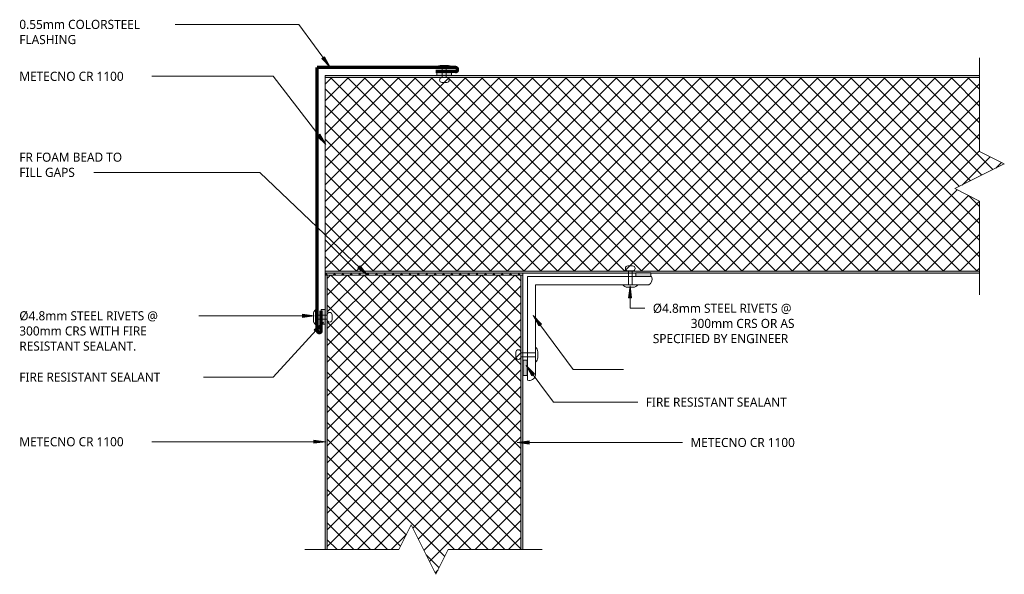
# Model space of a CAD drawing. Header units: millimetres. Extents: x 2692 to 3190, y 2351 to 2632.
import ezdxf

# ---------------------------------------------------------------- set-up
doc = ezdxf.new("R2010")
doc.units = ezdxf.units.MM
doc.linetypes.add('Dash', pattern=[6.35, 3.175, -3.175])
for name, color, linetype, lineweight in [('A-DETL', 90, 'Continuous', 13), ('A-DETL-GENF', 92, 'Continuous', 13), ('A-DETL-GENF-HDLN', 1, 'Dash', 13), ('G-ANNO-TEXT', 231, 'Continuous', 9)]:
    doc.layers.add(name, color=color, linetype=linetype, lineweight=lineweight)
doc.styles.add('Yu Gothic', font='Yu Gothic.ttf', dxfattribs={"height": 4.6})

# ---------------------------------------------------------------- blocks, each defined once
blk = doc.blocks.new('Fridge Freezer Panel_Vertical Section - 100mm-5931853-20 ROOF TO WALL CLEAN ROOM2')
at = {"layer": 'A-DETL-GENF'}
h = blk.add_hatch(color=256, dxfattribs=at)
h.paths.add_polyline_path([(18.88, 100), (18.88, 99), (350, 99), (350, 100), (192.84, 100), (192.84, 99.87), (185.19, 99.87), (185.19, 100), (101.39, 100)])
h.paths.add_polyline_path([(18.88, 1), (18.88, 0), (350, 0), (350, 1), (101.39, 1)])
h = blk.add_hatch(dxfattribs=at)
h.set_pattern_fill('FP_1', color=256, style=0, pattern_type=2)
h.set_pattern_definition([(225, (3196.363, 2603.517), (4.242641, -4.242641), []), (315, (3196.363, 2603.517), (4.242641, 4.242641), [])])
h.paths.add_polyline_path([(350, 99), (18.88, 99), (18.88, 63.5), (31.38, 57.25), (6.38, 44.75), (18.88, 38.5), (18.88, 1), (350, 1)])
for p, q in [((185.19, 100), (18.88, 100)), ((250, 100), (192.84, 100)), ((350, 99), (350, 100)), ((350, 99), (18.88, 99)), ((350, 99), (350, 1)), ((18.88, 1), (350, 1)), ((18.88, 0), (350, 0))]:
    blk.add_line(p, q, dxfattribs=at)
at = {"layer": 'A-DETL-GENF-HDLN'}
blk.add_line((350, 0), (350, 1), dxfattribs=at)
blk = doc.blocks.new('Pop Rivets - Rivet-5586698-20 ROOF TO WALL CLEAN ROOM2')
at = {"layer": 'A-DETL-GENF'}
for p, q in [((-1.24, 7.51), (1.17, 7.51)), ((1.17, 5.01), (-1.24, 5.01)), ((-1, 5.01), (-1, 0)), ((1, 5.01), (1, 0)), ((3.77, 0), (-3.77, 0)), ((-1.5, -1.16), (1.5, -1.16))]:
    blk.add_line(p, q, dxfattribs=at)
for centre, radius, start, end in [((-1.24, 6.26), 1.25, 90, 270), ((1.17, 6.26), 1.25, 270, 90), ((-1.5, 1.65), 2.8, 216, 270), ((1.5, 1.65), 2.8, 270, 324)]:
    blk.add_arc(centre, radius, start, end, dxfattribs=at)
blk = doc.blocks.new('Break Line _M_ - Break Line _M_-5931462-20 ROOF TO WALL CLEAN ROOM2')
at = {"layer": 'A-DETL-GENF'}
for p, q in [((-12.5, 0), (-6.25, 12.5)), ((-6.25, 12.5), (6.25, -12.5)), ((-60, 0), (-12.5, 0)), ((6.25, -12.5), (12.5, 0)), ((12.5, 0), (60, 0))]:
    blk.add_line(p, q, dxfattribs=at)
blk = doc.blocks.new('Fridge Freezer Panel_Vertical Section - 100mm-5833386-20 ROOF TO WALL CLEAN ROOM2')
at = {"layer": 'A-DETL-GENF'}
h = blk.add_hatch(color=256, dxfattribs=at)
h.paths.add_polyline_path([(12.5, 0.92), (12.5, 0), (151.5, 0), (151.5, 1), (12.5, 1)])
h.paths.add_polyline_path([(12.5, 99.92), (12.5, 99), (151.5, 99), (151.5, 100), (12.5, 100)])
h = blk.add_hatch(dxfattribs=at)
h.set_pattern_fill('FP_2', color=256, style=0, pattern_type=2)
h.set_pattern_definition([(315, (-2351.017, 2946.363), (4.242641, 4.242641), []), (45, (-2351.017, 2946.363), (-4.242641, 4.242641), [])])
h.paths.add_polyline_path([(0, 44.02), (12.5, 37.77), (12.5, 1), (151.5, 1), (151.5, 99), (12.5, 99), (12.5, 62.77), (25, 56.52), (12.5, 50.27)])
for p, q in [((126.65, 100), (12.5, 100)), ((151.5, 100), (134, 100)), ((151.5, 99), (12.5, 99)), ((12.5, 1), (151.5, 1)), ((12.5, 0), (151.5, 0))]:
    blk.add_line(p, q, dxfattribs=at)
blk = doc.blocks.new('Break Line _M_ - Break Line _M_-5522490-20 ROOF TO WALL CLEAN ROOM2')
at = {"layer": 'A-DETL-GENF'}
for p, q in [((-12.5, 0), (-6.25, 12.5)), ((-6.25, 12.5), (6.25, -12.5)), ((-60, 0), (-12.5, 0)), ((6.25, -12.5), (12.5, 0)), ((12.5, 0), (60, 0))]:
    blk.add_line(p, q, dxfattribs=at)
blk = doc.blocks.new('Pop Rivets - Rivet-5915324-20 ROOF TO WALL CLEAN ROOM2')
at = {"layer": 'A-DETL-GENF'}
for p, q in [((3.77, 0), (-3.77, 0)), ((-1.5, 1.16), (1.5, 1.16)), ((-1, -5.84), (-1, 0)), ((1, -5.84), (1, 0)), ((1.17, -5.84), (-1.24, -5.84)), ((-1.24, -8.34), (1.17, -8.34))]:
    blk.add_line(p, q, dxfattribs=at)
for centre, radius, start, end in [((-1.5, -1.65), 2.8, 90, 144), ((1.5, -1.65), 2.8, 36, 90), ((-1.24, -7.09), 1.25, 90, 270), ((1.17, -7.09), 1.25, 270, 90)]:
    blk.add_arc(centre, radius, start, end, dxfattribs=at)
blk = doc.blocks.new('Pop Rivets - Rivet-5911172-20 ROOF TO WALL CLEAN ROOM2')
at = {"layer": 'A-DETL-GENF'}
for p, q in [((-1.24, 9.63), (1.17, 9.63)), ((1.17, 7.13), (-1.24, 7.13)), ((-1, 7.13), (-1, 0)), ((1, 7.13), (1, 0)), ((3.77, 0), (-3.77, 0)), ((-1.5, -1.16), (1.5, -1.16))]:
    blk.add_line(p, q, dxfattribs=at)
for centre, radius, start, end in [((-1.24, 8.38), 1.25, 90, 270), ((1.17, 8.38), 1.25, 270, 90), ((-1.5, 1.65), 2.8, 216, 270), ((1.5, 1.65), 2.8, 270, 324)]:
    blk.add_arc(centre, radius, start, end, dxfattribs=at)
blk = doc.blocks.new('Pop Rivets - Rivet-5932129-20 ROOF TO WALL CLEAN ROOM2')
at = {"layer": 'A-DETL-GENF'}
for p, q in [((3.77, 0), (-3.77, 0)), ((-1.5, 1.16), (1.5, 1.16)), ((-1, -7.36), (-1, 0)), ((1, -7.36), (1, 0)), ((1.17, -7.36), (-1.24, -7.36)), ((-1.24, -9.86), (1.17, -9.86))]:
    blk.add_line(p, q, dxfattribs=at)
for centre, radius, start, end in [((-1.5, -1.65), 2.8, 90, 144), ((1.5, -1.65), 2.8, 36, 90), ((-1.24, -8.61), 1.25, 90, 270), ((1.17, -8.61), 1.25, 270, 90)]:
    blk.add_arc(centre, radius, start, end, dxfattribs=at)

msp = doc.modelspace()

# ---------------------------------------------------------------- hatches: boundary and pattern name
at = {"layer": 'A-DETL-GENF'}
for points in [[(2910.23, 2603.52), (2910.23, 2605.52), (2902.88, 2605.52), (2902.88, 2603.52)], [(3003.52, 2501.76), (3011.17, 2501.76), (3011.17, 2503.64), (3003.52, 2503.64)], [(2846.36, 2477.66), (2846.36, 2485.01), (2844.36, 2485.01), (2844.36, 2477.66)], [(2948.47, 2451.72), (2948.47, 2459.36), (2946.58, 2459.36), (2946.58, 2451.72)]]:
    msp.add_hatch(color=9, dxfattribs=at).paths.add_polyline_path(points)
h = msp.add_hatch(dxfattribs=at)
h.set_pattern_fill('FP_3', color=252, style=0, pattern_type=2)
h.set_pattern_definition([(45, (0, 0), (-2.1213203, 2.1213203), []), (135, (0, 0), (-2.1213203, -2.1213203), [])])
h.paths.add_polyline_path([(2946.36, 2502.52), (2946.36, 2503.52), (2846.36, 2503.52), (2846.36, 2502.52)])
at = {"layer": 'G-ANNO-TEXT'}
for points in [[(2848.84, 2607.76), (2845.94, 2613.08), (2844.66, 2612.15)], [(2846.67, 2568.62), (2843.62, 2573.85), (2842.37, 2572.89)], [(2867.81, 2502.41), (2864.02, 2507.13), (2862.93, 2505.99)], [(3000.6, 2497.06), (2999.81, 2491.06), (3001.39, 2491.06)], [(2840.83, 2481.9), (2834.83, 2482.69), (2834.83, 2481.11)], [(2951.61, 2482.09), (2954.53, 2476.79), (2955.81, 2477.73)], [(2845.44, 2478.7), (2840.81, 2474.81), (2841.98, 2473.74)], [(2947.99, 2456.77), (2950.95, 2451.5), (2952.21, 2452.44)], [(2846.67, 2418.14), (2840.67, 2418.93), (2840.67, 2417.35)], [(2943.57, 2417.76), (2949.57, 2416.97), (2949.57, 2418.55)]]:
    msp.add_hatch(color=7, dxfattribs=at).paths.add_polyline_path(points)

# ---------------------------------------------------------------- linework, layer by layer
at = {"layer": 'A-DETL', "lineweight": 70}
for p, q in [((2842.36, 2474.38), (2842.36, 2607.52)), ((2912.36, 2607.52), (2842.36, 2607.52)), ((2912.36, 2605.52), (2902.36, 2605.52)), ((2844.36, 2474.38), (2844.36, 2484.38))]:
    msp.add_line(p, q, dxfattribs=at)
at = {"layer": 'A-DETL'}
for p, q in [((2910.23, 2605.52), (2902.88, 2605.52)), ((2902.88, 2605.52), (2902.88, 2603.52)), ((2910.23, 2603.52), (2910.23, 2605.52)), ((2846.36, 2503.52), (2846.36, 2502.52)), ((2946.36, 2503.52), (2846.36, 2503.52)), ((2846.36, 2502.52), (2946.36, 2502.52)), ((2946.36, 2502.52), (2946.36, 2503.52)), ((3011.45, 2501.76), (2948.65, 2501.76)), ((2948.65, 2501.76), (2948.65, 2449.33)), ((3011.17, 2503.64), (3003.52, 2503.64)), ((3003.52, 2503.64), (3003.52, 2501.76)), ((3011.17, 2501.76), (3011.17, 2503.64)), ((2952.72, 2451.76), (2952.72, 2497.51)), ((2952.72, 2497.51), (3010.1, 2497.51)), ((2846.36, 2485.01), (2844.36, 2485.01)), ((2844.36, 2485.01), (2844.36, 2477.66)), ((2846.36, 2477.66), (2846.36, 2485.01)), ((2844.36, 2477.66), (2846.36, 2477.66)), ((2948.47, 2459.36), (2946.58, 2459.36)), ((2946.58, 2459.36), (2946.58, 2451.72)), ((2948.47, 2451.72), (2948.47, 2459.36)), ((2946.58, 2451.72), (2948.47, 2451.72))]:
    msp.add_line(p, q, dxfattribs=at)
at = {"layer": 'A-DETL', "lineweight": 70}
for centre, start, end in [((2912.36, 2606.52), 270, 90), ((2843.36, 2474.38), 180, 0)]:
    msp.add_arc(centre, 1, start, end, dxfattribs=at)
at = {"layer": 'A-DETL'}
for centre, radius, start, end in [((3008.31, 2500.42), 3.42, 301.5816, 23.0603), ((2949.71, 2452.19), 3.04, 249.7507, 351.8815)]:
    msp.add_arc(centre, radius, start, end, dxfattribs=at)
at = {"layer": 'G-ANNO-TEXT', "color": 7}
for p, q in [((2769.68, 2629.42), (2759.69, 2629.42)), ((2833.05, 2629.42), (2769.68, 2629.42)), ((2848.84, 2607.76), (2833.05, 2629.42)), ((2845.94, 2613.08), (2844.66, 2612.15)), ((2844.66, 2612.15), (2848.84, 2607.76)), ((2848.84, 2607.76), (2845.94, 2613.08)), ((2756.61, 2603.14), (2749.9, 2603.14)), ((2819.99, 2603.14), (2756.61, 2603.14)), ((2846.67, 2568.62), (2819.99, 2603.14)), ((2843.62, 2573.85), (2842.37, 2572.89)), ((2842.37, 2572.89), (2846.67, 2568.62)), ((2846.67, 2568.62), (2843.62, 2573.85)), ((2754.69, 2554.52), (2725.69, 2554.52)), ((2813.31, 2554.52), (2754.69, 2554.52)), ((2867.81, 2502.41), (2813.31, 2554.52)), ((2864.02, 2507.13), (2862.93, 2505.99)), ((2862.93, 2505.99), (2867.81, 2502.41)), ((2867.81, 2502.41), (2864.02, 2507.13)), ((3000.6, 2497.06), (2999.81, 2491.06)), ((3001.39, 2491.06), (3000.6, 2497.06)), ((3000.6, 2497.06), (3000.6, 2485.7)), ((2999.81, 2491.06), (3001.39, 2491.06)), ((2788.37, 2481.9), (2769.61, 2481.9)), ((2840.83, 2481.9), (2788.37, 2481.9)), ((2840.83, 2481.9), (2834.83, 2482.69)), ((2834.83, 2482.69), (2834.83, 2481.11)), ((2834.83, 2481.11), (2840.83, 2481.9)), ((2951.61, 2482.09), (2954.53, 2476.79)), ((2955.81, 2477.73), (2951.61, 2482.09)), ((2951.61, 2482.09), (2971.85, 2454.64)), ((3000.6, 2485.7), (3004.11, 2485.7)), ((3004.11, 2485.7), (3008.08, 2485.7)), ((2845.44, 2478.7), (2819.99, 2450.88)), ((2845.44, 2478.7), (2840.81, 2474.81)), ((2841.98, 2473.74), (2845.44, 2478.7)), ((2954.53, 2476.79), (2955.81, 2477.73)), ((2840.81, 2474.81), (2841.98, 2473.74)), ((2947.99, 2456.77), (2950.95, 2451.5)), ((2952.21, 2452.44), (2947.99, 2456.77)), ((2947.99, 2456.77), (2961.89, 2438.19)), ((2950.95, 2451.5), (2952.21, 2452.44)), ((2971.85, 2454.64), (2986.53, 2454.64)), ((2986.53, 2454.64), (2997.25, 2454.64)), ((2775.05, 2450.88), (2771.46, 2450.88)), ((2819.99, 2450.88), (2775.05, 2450.88)), ((2961.89, 2438.19), (2986.53, 2438.19)), ((2986.53, 2438.19), (3004.52, 2438.19)), ((2756.61, 2418.14), (2749.9, 2418.14)), ((2846.67, 2418.14), (2756.61, 2418.14)), ((2846.67, 2418.14), (2840.67, 2418.93)), ((2840.67, 2418.93), (2840.67, 2417.35)), ((2840.67, 2417.35), (2846.67, 2418.14)), ((2949.57, 2418.55), (2943.57, 2417.76)), ((2943.57, 2417.76), (2949.57, 2416.97)), ((2943.57, 2417.76), (2988.26, 2417.76)), ((2949.57, 2416.97), (2949.57, 2418.55)), ((2988.26, 2417.76), (3027.15, 2417.76))]:
    msp.add_line(p, q, dxfattribs=at)

# ---------------------------------------------------------------- block references
at = {"layer": 'A-DETL-GENF'}
for name, p, rotation in [('Break Line _M_ - Break Line _M_-5931462-20 ROOF TO WALL CLEAN ROOM2', (3177.48, 2552.51), 269.9999999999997), ('Pop Rivets - Rivet-5586698-20 ROOF TO WALL CLEAN ROOM2', (2906.61, 2607.52), 180), ('Fridge Freezer Panel_Vertical Section - 100mm-5931853-20 ROOF TO WALL CLEAN ROOM2', (3196.36, 2603.52), 180), ('Fridge Freezer Panel_Vertical Section - 100mm-5833386-20 ROOF TO WALL CLEAN ROOM2', (2946.36, 2351.02), 89.99999999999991), ('Pop Rivets - Rivet-5915324-20 ROOF TO WALL CLEAN ROOM2', (2841.52, 2481.2), 90.0000000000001), ('Pop Rivets - Rivet-5932129-20 ROOF TO WALL CLEAN ROOM2', (2952.72, 2462.19), 270.0000000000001), ('Break Line _M_ - Break Line _M_-5522490-20 ROOF TO WALL CLEAN ROOM2', (2896.09, 2363.52), 180)]:
    msp.add_blockref(name, p, dxfattribs=dict(at, rotation=rotation))
msp.add_blockref('Pop Rivets - Rivet-5911172-20 ROOF TO WALL CLEAN ROOM2', (3000.76, 2497.51), dxfattribs=at)

# ---------------------------------------------------------------- texts
at = {"layer": 'G-ANNO-TEXT', "color": 7, "char_height": 4.6, "attachment_point": 1, "style": 'Yu Gothic', "bg_fill": 3, "box_fill_scale": 1.25, "bg_fill_color": 256, "bg_fill_true_color": 13158600, "bg_fill_transparency": 0}
for s, insert, width in [('0.55mm COLORSTEEL ', (2691.59, 2631.72), 77.6033), ('FLASHING', (2691.59, 2624.05), 36.0759), ('METECNO CR 1100', (2691.59, 2605.44), 65.7384), ('FR FOAM BEAD TO ', (2691.59, 2564.49), 67.6624), ('FILL GAPS', (2691.59, 2556.82), 36.3966), ('Ø4.8mm STEEL RIVETS @ ', (3012.14, 2488), 87.5443), ('Ø4.8mm STEEL RIVETS @ ', (2691.59, 2484.2), 89.6287), ('SPECIFIED BY ENGINEER', (3012.14, 2472.66), 87.5443), ('RESISTANT SEALANT.', (2691.59, 2468.86), 76), ('FIRE RESISTANT SEALANT', (2691.59, 2453.18), 91.8734), ('FIRE RESISTANT SEALANT', (3008.59, 2440.49), 91.8734), ('METECNO CR 1100', (2691.59, 2420.44), 65.7384), ('METECNO CR 1100', (3031.22, 2420.06), 65.7384)]:
    msp.add_mtext(s, dxfattribs=dict(at, insert=insert, width=width))

# ---------------------------------------------------------------- next in the draw order: texts
for s, insert, width in [('300mm CRS WITH FIRE ', (2691.59, 2476.53), 81.6118), ('300mm CRS OR AS ', (3031.33, 2480.33), 64.2953)]:
    msp.add_mtext(s, dxfattribs=dict(at, insert=insert, width=width))

doc.saveas('drawing.dxf')
